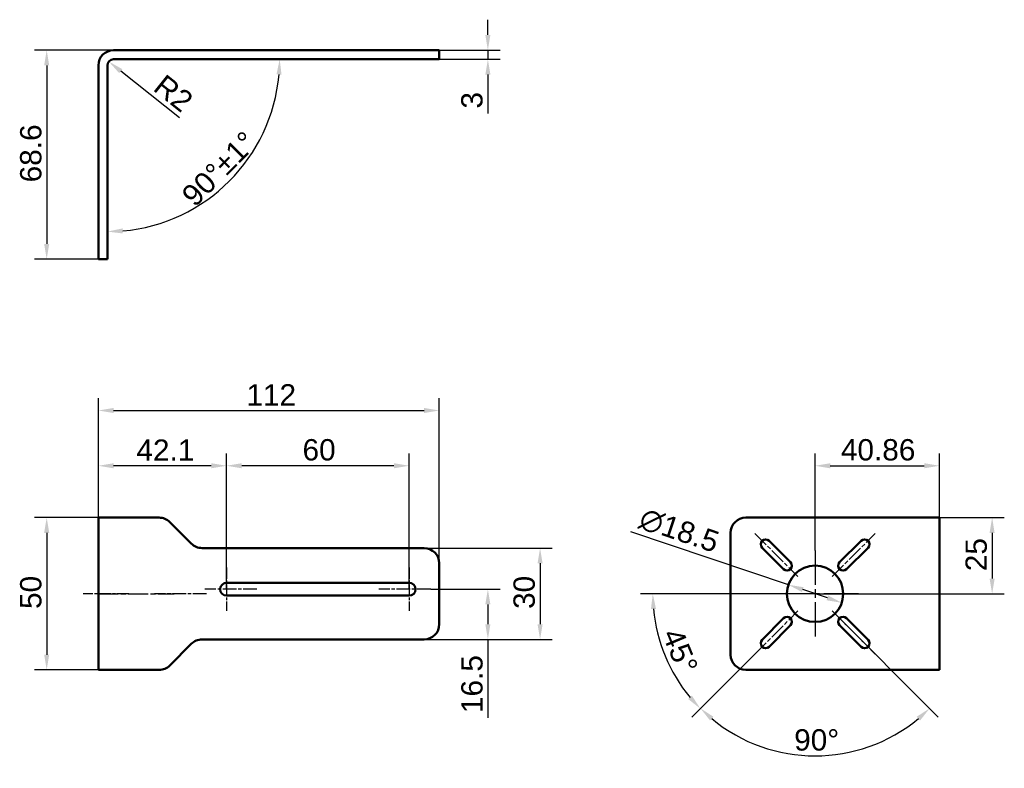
# Model space of a CAD drawing. Header units: millimetres. Extents: x 15 to 339, y 35 to 281.
import ezdxf

# ---------------------------------------------------------------- set-up
doc = ezdxf.new("R2010")
doc.units = ezdxf.units.MM
doc.header["$LTSCALE"] = 2
doc.linetypes.add('CHAIN', pattern=[0.3543, 0.2362, -0.0295, 0.0591, -0.0295])
for name, color, linetype, lineweight, true_color in [('Bemaßungen(DIN)', 179, 'Continuous', 25, 0x262659), ('Mittellinie(DIN)', 179, 'CHAIN', 25, 0x262659), ('Mittelpunktmarkierung(DIN)', 179, 'Continuous', 25, 0x262659), ('Sichtbare Kanten(DIN)', 179, 'Continuous', 50, 0x262659)]:
    doc.layers.add(name, color=color, linetype=linetype, lineweight=lineweight, true_color=true_color)
doc.styles.add('STANDARD-BSI~0', font='arial.ttf')
doc.dimstyles.new('Katalogzeichnungen', dxfattribs={"dimscale": 2, "dimtxt": 3.5, "dimasz": 2.5, "dimexe": 2, "dimexo": 0, "dimgap": 0.8, "dimtad": 1, "dimrnd": 1e-08, "dimdsep": 46, "dimtxsty": 'STANDARD-BSI~0', "dimcen": 0.09, "dimdle": 10, "dimclrd": 250, "dimclre": 250, "dimclrt": 250, "dimazin": 2, "dimtfac": 1, "dimtmove": 0, "dimatfit": 3, "dimfxl": 1, "dimtolj": 1, "dimtzin": 0, "dimlwd": 25, "dimlwe": 25, "dimarcsym": 0})

# ---------------------------------------------------------------- blocks, each defined once
blk = doc.blocks.new('*D4')
at = {"layer": 'Bemaßungen(DIN)', "color": 250, "linetype": 'Continuous', "lineweight": 25, "true_color": 0x3f3f3f, "transparency": 16777216}
for p, q in [((83.12, 93.78), (83.12, 138.3)), ((143.12, 93.78), (143.12, 138.3)), ((138.12, 134.3), (88.12, 134.3))]:
    blk.add_line(p, q, dxfattribs=at)
at = {"layer": 'Bemaßungen(DIN)', "color": 250, "linetype": 'Continuous', "true_color": 0x3f3f3f, "transparency": 16777216}
for points in [[(88.12, 135.14), (88.12, 133.47), (83.12, 134.3)], [(138.12, 135.14), (138.12, 133.47), (143.12, 134.3)]]:
    blk.add_solid(points, dxfattribs=at)
at = {"layer": 'Defpoints', "color": 0, "linetype": 'Continuous', "transparency": 16777216}
for p in [(83.12, 134.3), (83.12, 93.78), (143.12, 93.78)]:
    blk.add_point(p, dxfattribs=at)
at = {"layer": 'Bemaßungen(DIN)', "color": 250, "linetype": 'Continuous', "lineweight": 25, "true_color": 0x3f3f3f, "transparency": 16777216, "insert": (108.1, 143.05), "char_height": 7, "attachment_point": 1, "style": 'STANDARD-BSI~0'}
blk.add_mtext('\\A1;60', dxfattribs=at)
blk = doc.blocks.new('*D5')
at = {"layer": 'Bemaßungen(DIN)', "color": 250, "linetype": 'Continuous', "lineweight": 25, "true_color": 0x3f3f3f, "transparency": 16777216}
for p, q in [((41.02, 117.28), (41.02, 138.3)), ((83.12, 93.78), (83.12, 138.3)), ((78.12, 134.3), (46.02, 134.3))]:
    blk.add_line(p, q, dxfattribs=at)
at = {"layer": 'Bemaßungen(DIN)', "color": 250, "linetype": 'Continuous', "true_color": 0x3f3f3f, "transparency": 16777216}
for points in [[(46.02, 135.14), (46.02, 133.47), (41.02, 134.3)], [(78.12, 135.14), (78.12, 133.47), (83.12, 134.3)]]:
    blk.add_solid(points, dxfattribs=at)
at = {"layer": 'Defpoints', "color": 0, "linetype": 'Continuous', "transparency": 16777216}
for p in [(41.02, 134.3), (41.02, 117.28), (83.12, 93.78)]:
    blk.add_point(p, dxfattribs=at)
at = {"layer": 'Bemaßungen(DIN)', "color": 250, "linetype": 'Continuous', "lineweight": 25, "true_color": 0x3f3f3f, "transparency": 16777216, "insert": (53.52, 142.93), "char_height": 7, "attachment_point": 1, "style": 'STANDARD-BSI~0'}
blk.add_mtext('\\A1;42.1', dxfattribs=at)
blk = doc.blocks.new('*D6')
at = {"layer": 'Bemaßungen(DIN)', "color": 250, "linetype": 'Continuous', "lineweight": 25, "true_color": 0x3f3f3f, "transparency": 16777216}
for p, q in [((41.02, 117.28), (41.02, 156.45)), ((153.02, 102.28), (153.02, 156.45)), ((46.02, 152.45), (148.02, 152.45))]:
    blk.add_line(p, q, dxfattribs=at)
at = {"layer": 'Bemaßungen(DIN)', "color": 250, "linetype": 'Continuous', "true_color": 0x3f3f3f, "transparency": 16777216}
for points in [[(46.02, 153.28), (46.02, 151.61), (41.02, 152.45)], [(148.02, 153.28), (148.02, 151.61), (153.02, 152.45)]]:
    blk.add_solid(points, dxfattribs=at)
at = {"layer": 'Defpoints', "color": 0, "linetype": 'Continuous', "transparency": 16777216}
for p in [(153.02, 152.45), (41.02, 117.28), (153.02, 102.28)]:
    blk.add_point(p, dxfattribs=at)
at = {"layer": 'Bemaßungen(DIN)', "color": 250, "linetype": 'Continuous', "lineweight": 25, "true_color": 0x3f3f3f, "transparency": 16777216, "insert": (89.66, 161.08), "char_height": 7, "attachment_point": 1, "style": 'STANDARD-BSI~0'}
blk.add_mtext('\\A1;112', dxfattribs=at)
blk = doc.blocks.new('*D7')
at = {"layer": 'Bemaßungen(DIN)', "color": 250, "linetype": 'Continuous', "lineweight": 25, "true_color": 0x3f3f3f, "transparency": 16777216}
for p, q in [((168.99, 275.74), (168.99, 280.74)), ((148.02, 270.74), (172.99, 270.74)), ((168.99, 270.74), (168.99, 267.74)), ((148.02, 267.74), (172.99, 267.74)), ((168.99, 262.74), (168.99, 249.96))]:
    blk.add_line(p, q, dxfattribs=at)
at = {"layer": 'Bemaßungen(DIN)', "color": 250, "linetype": 'Continuous', "true_color": 0x3f3f3f, "transparency": 16777216}
for points in [[(168.15, 275.74), (169.82, 275.74), (168.99, 270.74)], [(168.15, 262.74), (169.82, 262.74), (168.99, 267.74)]]:
    blk.add_solid(points, dxfattribs=at)
at = {"layer": 'Defpoints', "color": 0, "linetype": 'Continuous', "transparency": 16777216}
for p in [(148.02, 270.74), (148.02, 267.74), (168.99, 267.74)]:
    blk.add_point(p, dxfattribs=at)
at = {"layer": 'Bemaßungen(DIN)', "color": 250, "linetype": 'Continuous', "lineweight": 25, "true_color": 0x3f3f3f, "transparency": 16777216, "insert": (160.23, 251.56), "char_height": 7, "attachment_point": 1, "rotation": 90, "style": 'STANDARD-BSI~0'}
blk.add_mtext('\\A1;3', dxfattribs=at)
blk = doc.blocks.new('*D8')
at = {"layer": 'Bemaßungen(DIN)', "color": 250, "linetype": 'Continuous', "lineweight": 25, "true_color": 0x3f3f3f, "transparency": 16777216}
blk.add_arc((44.02, 267.74), 56.57, 275.0659, 354.9341, dxfattribs=at)
at = {"layer": 'Bemaßungen(DIN)', "color": 250, "linetype": 'Continuous', "true_color": 0x3f3f3f, "transparency": 16777216}
for points in [[(99.54, 262.79), (101.2, 262.71), (100.59, 267.74)], [(49.06, 210.56), (48.98, 212.23), (44.02, 211.18)]]:
    blk.add_solid(points, dxfattribs=at)
at = {"layer": 'Defpoints', "color": 0, "linetype": 'Continuous', "transparency": 16777216}
for p in [(44.02, 267.74), (148.02, 267.74), (72.31, 218.75), (44.02, 207.14)]:
    blk.add_point(p, dxfattribs=at)
at = {"layer": 'Bemaßungen(DIN)', "color": 250, "linetype": 'Continuous', "lineweight": 25, "true_color": 0x3f3f3f, "transparency": 16777216, "insert": (67.78, 223.87), "char_height": 7, "attachment_point": 1, "rotation": 45, "style": 'STANDARD-BSI~0'}
blk.add_mtext('\\A1;90°±1°', dxfattribs=at)
blk = doc.blocks.new('*D9')
at = {"layer": 'Bemaßungen(DIN)', "color": 250, "linetype": 'Continuous', "lineweight": 25, "true_color": 0x3f3f3f, "transparency": 16777216}
for p, q in [((75.09, 270.74), (20.05, 270.74)), ((24.05, 265.74), (24.05, 207.14)), ((41.02, 202.14), (20.05, 202.14))]:
    blk.add_line(p, q, dxfattribs=at)
at = {"layer": 'Bemaßungen(DIN)', "color": 250, "linetype": 'Continuous', "true_color": 0x3f3f3f, "transparency": 16777216}
for points in [[(23.21, 265.74), (24.88, 265.74), (24.05, 270.74)], [(23.21, 207.14), (24.88, 207.14), (24.05, 202.14)]]:
    blk.add_solid(points, dxfattribs=at)
at = {"layer": 'Defpoints', "color": 0, "linetype": 'Continuous', "transparency": 16777216}
for p in [(75.09, 270.74), (24.05, 202.14), (41.02, 202.14)]:
    blk.add_point(p, dxfattribs=at)
at = {"layer": 'Bemaßungen(DIN)', "color": 250, "linetype": 'Continuous', "lineweight": 25, "true_color": 0x3f3f3f, "transparency": 16777216, "insert": (15.3, 227.34), "char_height": 7, "attachment_point": 1, "rotation": 90, "style": 'STANDARD-BSI~0'}
blk.add_mtext('\\A1;68.6', dxfattribs=at)
blk = doc.blocks.new('*D10')
at = {"layer": 'Bemaßungen(DIN)', "color": 250, "linetype": 'Continuous', "lineweight": 25, "true_color": 0x3f3f3f, "transparency": 16777216}
for p, q in [((46.02, 117.28), (20.05, 117.28)), ((24.05, 112.28), (24.05, 72.28)), ((46.02, 67.28), (20.05, 67.28))]:
    blk.add_line(p, q, dxfattribs=at)
at = {"layer": 'Bemaßungen(DIN)', "color": 250, "linetype": 'Continuous', "true_color": 0x3f3f3f, "transparency": 16777216}
for points in [[(23.21, 112.28), (24.88, 112.28), (24.05, 117.28)], [(23.21, 72.28), (24.88, 72.28), (24.05, 67.28)]]:
    blk.add_solid(points, dxfattribs=at)
at = {"layer": 'Defpoints', "color": 0, "linetype": 'Continuous', "transparency": 16777216}
for p in [(46.02, 117.28), (24.05, 67.28), (46.02, 67.28)]:
    blk.add_point(p, dxfattribs=at)
at = {"layer": 'Bemaßungen(DIN)', "color": 250, "linetype": 'Continuous', "lineweight": 25, "true_color": 0x3f3f3f, "transparency": 16777216, "insert": (15.3, 87.28), "char_height": 7, "attachment_point": 1, "rotation": 90, "style": 'STANDARD-BSI~0'}
blk.add_mtext('\\A1;50', dxfattribs=at)
blk = doc.blocks.new('*D11')
at = {"layer": 'Bemaßungen(DIN)', "color": 250, "linetype": 'Continuous', "lineweight": 25, "true_color": 0x3f3f3f, "transparency": 16777216}
for p, q in [((148.02, 107.28), (190.14, 107.28)), ((186.14, 102.28), (186.14, 82.28)), ((148.02, 77.28), (190.14, 77.28))]:
    blk.add_line(p, q, dxfattribs=at)
at = {"layer": 'Bemaßungen(DIN)', "color": 250, "linetype": 'Continuous', "true_color": 0x3f3f3f, "transparency": 16777216}
for points in [[(185.31, 102.28), (186.97, 102.28), (186.14, 107.28)], [(185.31, 82.28), (186.97, 82.28), (186.14, 77.28)]]:
    blk.add_solid(points, dxfattribs=at)
at = {"layer": 'Defpoints', "color": 0, "linetype": 'Continuous', "transparency": 16777216}
for p in [(148.02, 107.28), (148.02, 77.28), (186.14, 77.28)]:
    blk.add_point(p, dxfattribs=at)
at = {"layer": 'Bemaßungen(DIN)', "color": 250, "linetype": 'Continuous', "lineweight": 25, "true_color": 0x3f3f3f, "transparency": 16777216, "insert": (177.39, 87.28), "char_height": 7, "attachment_point": 1, "rotation": 90, "style": 'STANDARD-BSI~0'}
blk.add_mtext('\\A1;30', dxfattribs=at)
blk = doc.blocks.new('*D12')
at = {"layer": 'Bemaßungen(DIN)', "color": 250, "linetype": 'Continuous', "lineweight": 25, "true_color": 0x3f3f3f, "transparency": 16777216}
for p, q in [((150.22, 93.78), (172.99, 93.78)), ((168.99, 88.78), (168.99, 82.28)), ((148.02, 77.28), (172.99, 77.28)), ((168.99, 77.28), (168.99, 51.51))]:
    blk.add_line(p, q, dxfattribs=at)
at = {"layer": 'Bemaßungen(DIN)', "color": 250, "linetype": 'Continuous', "true_color": 0x3f3f3f, "transparency": 16777216}
for points in [[(168.15, 88.78), (169.82, 88.78), (168.99, 93.78)], [(168.15, 82.28), (169.82, 82.28), (168.99, 77.28)]]:
    blk.add_solid(points, dxfattribs=at)
at = {"layer": 'Defpoints', "color": 0, "linetype": 'Continuous', "transparency": 16777216}
for p in [(150.22, 93.78), (168.99, 93.78), (148.02, 77.28)]:
    blk.add_point(p, dxfattribs=at)
at = {"layer": 'Bemaßungen(DIN)', "color": 250, "linetype": 'Continuous', "lineweight": 25, "true_color": 0x3f3f3f, "transparency": 16777216, "insert": (160.24, 53.11), "char_height": 7, "attachment_point": 1, "rotation": 90, "style": 'STANDARD-BSI~0'}
blk.add_mtext('\\A1;16.5', dxfattribs=at)
blk = doc.blocks.new('*D13')
at = {"layer": 'Bemaßungen(DIN)', "color": 250, "linetype": 'Continuous', "lineweight": 25, "true_color": 0x3f3f3f, "transparency": 16777216}
for p, q in [((267.71, 95.23), (215.96, 112.66)), ((280.51, 90.93), (272.45, 93.64))]:
    blk.add_line(p, q, dxfattribs=at)
at = {"layer": 'Bemaßungen(DIN)', "color": 250, "linetype": 'Continuous', "true_color": 0x3f3f3f, "transparency": 16777216}
for points in [[(272.72, 94.43), (272.18, 92.85), (267.71, 95.23)], [(280.77, 91.72), (280.24, 90.14), (285.24, 89.33)]]:
    blk.add_solid(points, dxfattribs=at)
at = {"layer": 'Defpoints', "color": 0, "linetype": 'Continuous', "transparency": 16777216}
for p in [(267.71, 95.23), (285.24, 89.33)]:
    blk.add_point(p, dxfattribs=at)
at = {"layer": 'Bemaßungen(DIN)', "color": 250, "linetype": 'Continuous', "lineweight": 25, "true_color": 0x3f3f3f, "transparency": 16777216, "insert": (220.4, 120.81), "char_height": 7, "attachment_point": 1, "rotation": 341.3857, "style": 'STANDARD-BSI~0'}
blk.add_mtext('\\A1;∅18.5', dxfattribs=at)
blk = doc.blocks.new('*D14')
at = {"layer": 'Bemaßungen(DIN)', "color": 250, "linetype": 'Continuous', "lineweight": 25, "true_color": 0x3f3f3f, "transparency": 16777216}
for p, q in [((276.48, 106.53), (276.48, 138.3)), ((317.34, 117.28), (317.34, 138.3)), ((281.48, 134.3), (312.34, 134.3))]:
    blk.add_line(p, q, dxfattribs=at)
at = {"layer": 'Bemaßungen(DIN)', "color": 250, "linetype": 'Continuous', "true_color": 0x3f3f3f, "transparency": 16777216}
for points in [[(281.48, 135.14), (281.48, 133.47), (276.48, 134.3)], [(312.34, 135.14), (312.34, 133.47), (317.34, 134.3)]]:
    blk.add_solid(points, dxfattribs=at)
at = {"layer": 'Defpoints', "color": 0, "linetype": 'Continuous', "transparency": 16777216}
for p in [(317.34, 134.3), (317.34, 117.28), (276.48, 106.53)]:
    blk.add_point(p, dxfattribs=at)
at = {"layer": 'Bemaßungen(DIN)', "color": 250, "linetype": 'Continuous', "lineweight": 25, "true_color": 0x3f3f3f, "transparency": 16777216, "insert": (284.96, 143.05), "char_height": 7, "attachment_point": 1, "style": 'STANDARD-BSI~0'}
blk.add_mtext('\\A1;40.86', dxfattribs=at)
blk = doc.blocks.new('*D15')
at = {"layer": 'Bemaßungen(DIN)', "color": 250, "linetype": 'Continuous', "lineweight": 25, "true_color": 0x3f3f3f, "transparency": 16777216}
for p, q in [((312.34, 117.28), (338.65, 117.28)), ((334.65, 112.28), (334.65, 97.28)), ((276.48, 92.28), (338.65, 92.28))]:
    blk.add_line(p, q, dxfattribs=at)
at = {"layer": 'Bemaßungen(DIN)', "color": 250, "linetype": 'Continuous', "true_color": 0x3f3f3f, "transparency": 16777216}
for points in [[(333.82, 112.28), (335.48, 112.28), (334.65, 117.28)], [(333.82, 97.28), (335.48, 97.28), (334.65, 92.28)]]:
    blk.add_solid(points, dxfattribs=at)
at = {"layer": 'Defpoints', "color": 0, "linetype": 'Continuous', "transparency": 16777216}
for p in [(312.34, 117.28), (276.48, 92.28), (334.65, 92.28)]:
    blk.add_point(p, dxfattribs=at)
at = {"layer": 'Bemaßungen(DIN)', "color": 250, "linetype": 'Continuous', "lineweight": 25, "true_color": 0x3f3f3f, "transparency": 16777216, "insert": (325.9, 99.68), "char_height": 7, "attachment_point": 1, "rotation": 90, "style": 'STANDARD-BSI~0'}
blk.add_mtext('\\A1;25', dxfattribs=at)
blk = doc.blocks.new('*D16')
at = {"layer": 'Bemaßungen(DIN)', "color": 250, "linetype": 'Continuous', "lineweight": 25, "true_color": 0x3f3f3f, "transparency": 16777216}
for p, q in [((276.46, 92.28), (219.16, 92.28)), ((256.68, 72.48), (235.95, 51.75))]:
    blk.add_line(p, q, dxfattribs=at)
blk.add_arc((276.48, 92.28), 53.32, 185.3747, 219.6253, dxfattribs=at)
at = {"layer": 'Bemaßungen(DIN)', "color": 250, "linetype": 'Continuous', "true_color": 0x3f3f3f, "transparency": 16777216}
for points in [[(222.56, 87.25), (224.22, 87.33), (223.16, 92.28)], [(236.02, 58.84), (234.79, 57.72), (238.77, 54.58)]]:
    blk.add_solid(points, dxfattribs=at)
at = {"layer": 'Defpoints', "color": 0, "linetype": 'Continuous', "transparency": 16777216}
for p in [(276.46, 92.28), (276.48, 92.28), (224.97, 78.48), (256.68, 72.48)]:
    blk.add_point(p, dxfattribs=at)
at = {"layer": 'Bemaßungen(DIN)', "color": 250, "linetype": 'Continuous', "lineweight": 25, "true_color": 0x3f3f3f, "transparency": 16777216, "insert": (232.59, 81.69), "char_height": 7, "attachment_point": 1, "rotation": 292.5, "style": 'STANDARD-BSI~0'}
blk.add_mtext('\\A1;45°', dxfattribs=at)
blk = doc.blocks.new('*D17')
at = {"layer": 'Bemaßungen(DIN)', "color": 250, "linetype": 'Continuous', "lineweight": 25, "true_color": 0x3f3f3f, "transparency": 16777216}
for p, q in [((282.13, 86.63), (316.94, 51.82)), ((256.68, 72.48), (236.01, 51.82))]:
    blk.add_line(p, q, dxfattribs=at)
blk.add_arc((276.48, 92.28), 53.23, 230.3843, 309.6157, dxfattribs=at)
at = {"layer": 'Bemaßungen(DIN)', "color": 250, "linetype": 'Continuous', "true_color": 0x3f3f3f, "transparency": 16777216}
for points in [[(241.98, 50.66), (243.1, 51.9), (238.84, 54.65)], [(309.86, 51.9), (310.98, 50.66), (314.11, 54.65)]]:
    blk.add_solid(points, dxfattribs=at)
at = {"layer": 'Defpoints', "color": 0, "linetype": 'Continuous', "transparency": 16777216}
for p in [(276.48, 92.28), (282.13, 86.63), (256.68, 72.48), (262.7, 40.87)]:
    blk.add_point(p, dxfattribs=at)
at = {"layer": 'Bemaßungen(DIN)', "color": 250, "linetype": 'Continuous', "lineweight": 25, "true_color": 0x3f3f3f, "transparency": 16777216, "insert": (269.61, 47.8), "char_height": 7, "attachment_point": 1, "style": 'STANDARD-BSI~0'}
blk.add_mtext('\\A1;90°', dxfattribs=at)
blk = doc.blocks.new('*D18')
at = {"layer": 'Bemaßungen(DIN)', "color": 250, "linetype": 'Continuous', "lineweight": 25, "true_color": 0x3f3f3f, "transparency": 16777216}
blk.add_line((67.63, 248.49), (48.37, 263.87), dxfattribs=at)
at = {"layer": 'Bemaßungen(DIN)', "color": 250, "linetype": 'Continuous', "true_color": 0x3f3f3f, "transparency": 16777216}
blk.add_solid([(48.89, 264.52), (47.85, 263.22), (44.46, 266.99)], dxfattribs=at)
at = {"layer": 'Defpoints', "color": 0, "linetype": 'Continuous', "transparency": 16777216}
for p in [(44.46, 266.99), (46.02, 265.74)]:
    blk.add_point(p, dxfattribs=at)
at = {"layer": 'Bemaßungen(DIN)', "color": 250, "linetype": 'Continuous', "lineweight": 25, "true_color": 0x3f3f3f, "transparency": 16777216, "insert": (63, 263.23), "char_height": 7, "attachment_point": 1, "rotation": 321.3898, "style": 'STANDARD-BSI~0'}
blk.add_mtext('\\A1;R2', dxfattribs=at)

msp = doc.modelspace()

# ---------------------------------------------------------------- linework, layer by layer
at = {"layer": 'Mittellinie(DIN)', "linetype": 'CHAIN', "ltscale": 11.111974}
for p, q in [((256.6788, 112.081), (270.8209, 97.9389)), ((282.1346, 97.9389), (296.2767, 112.081)), ((256.6788, 72.4831), (270.8209, 86.6252)), ((282.1346, 86.6252), (296.2767, 72.4831))]:
    msp.add_line(p, q, dxfattribs=at)
at = {"layer": 'Mittellinie(DIN)', "linetype": 'CHAIN', "ltscale": 8.333956}
msp.add_line((51.0239, 92.282), (36.0239, 92.282), dxfattribs=at)
at = {"layer": 'Mittellinie(DIN)', "linetype": 'CHAIN', "ltscale": 13.850507}
msp.add_line((41.0239, 92.282), (65.9529, 92.282), dxfattribs=at)
at = {"layer": 'Mittellinie(DIN)', "linetype": 'CHAIN', "ltscale": 9.484649}
msp.add_line((76.5595, 92.282), (59.4884, 92.282), dxfattribs=at)
at = {"layer": 'Mittelpunktmarkierung(DIN)', "linetype": 'CHAIN', "ltscale": 23.990969}
for p, q in [((276.4778, 106.532), (276.4778, 78.032)), ((290.7278, 92.282), (262.2278, 92.282))]:
    msp.add_line(p, q, dxfattribs=at)
at = {"layer": 'Mittelpunktmarkierung(DIN)', "linetype": 'CHAIN', "ltscale": 7.889472}
for p, q in [((83.1239, 100.882), (83.1239, 86.682)), ((143.1239, 100.882), (143.1239, 86.682))]:
    msp.add_line(p, q, dxfattribs=at)
at = {"layer": 'Mittelpunktmarkierung(DIN)', "linetype": 'CHAIN', "ltscale": 9.500724}
for p, q in [((93.1239, 93.782), (76.0239, 93.782)), ((150.2239, 93.782), (133.1239, 93.782))]:
    msp.add_line(p, q, dxfattribs=at)
at = {"layer": 'Sichtbare Kanten(DIN)'}
for p, q in [((46.0239, 270.7445), (60.9529, 270.7445)), ((60.9529, 270.7445), (64.4884, 270.7445)), ((64.4884, 270.7445), (71.5595, 270.7445)), ((75.095, 270.7445), (71.5595, 270.7445)), ((75.095, 270.7445), (148.0239, 270.7445)), ((148.0239, 270.7445), (153.0239, 270.7445)), ((153.0239, 267.7445), (153.0239, 270.7445)), ((41.0239, 207.1445), (41.0239, 265.7445)), ((44.0239, 207.1445), (44.0239, 265.7445)), ((46.0239, 267.7445), (60.9529, 267.7445)), ((64.4884, 267.7445), (60.9529, 267.7445)), ((71.5595, 267.7445), (64.4884, 267.7445)), ((71.5595, 267.7445), (75.095, 267.7445)), ((148.0239, 267.7445), (75.095, 267.7445)), ((153.0239, 267.7445), (148.0239, 267.7445)), ((41.0239, 202.1445), (41.0239, 207.1445)), ((44.0239, 207.1445), (44.0239, 202.1445)), ((41.0239, 202.1445), (44.0239, 202.1445)), ((41.0239, 117.282), (46.0239, 117.282)), ((41.0239, 117.282), (41.0239, 67.282)), ((46.0239, 117.282), (60.9529, 117.282)), ((312.3378, 117.282), (253.7378, 117.282)), ((312.3378, 117.282), (317.3378, 117.282)), ((317.3378, 67.282), (317.3378, 117.282)), ((71.5595, 108.7465), (64.4884, 115.8176)), ((248.7378, 112.282), (248.7378, 72.282)), ((148.0239, 107.282), (75.095, 107.282)), ((266.154, 100.3431), (259.0829, 107.4141)), ((261.3457, 109.6769), (268.4167, 102.6058)), ((284.5388, 102.6058), (291.6098, 109.6769)), ((293.8726, 107.4141), (286.8015, 100.3431)), ((153.0239, 82.282), (153.0239, 102.282)), ((83.1239, 95.882), (143.1239, 95.882)), ((143.1239, 91.682), (83.1239, 91.682)), ((259.0829, 77.15), (266.154, 84.221)), ((286.8015, 84.221), (293.8726, 77.15)), ((268.4167, 81.9583), (261.3457, 74.8872)), ((291.6098, 74.8872), (284.5388, 81.9583)), ((64.4884, 68.7465), (71.5595, 75.8176)), ((75.095, 77.282), (148.0239, 77.282)), ((46.0239, 67.282), (41.0239, 67.282)), ((46.0239, 67.282), (60.9529, 67.282)), ((253.7378, 67.282), (312.3378, 67.282)), ((317.3378, 67.282), (312.3378, 67.282))]:
    msp.add_line(p, q, dxfattribs=at)
msp.add_circle((276.4778, 92.282), 9.25, dxfattribs=at)
for centre, radius, start, end in [((46.0239, 265.7445), 5, 90, 180), ((46.0239, 265.7445), 2, 90, 180), ((60.9529, 112.282), 5, 45, 90), ((253.7378, 112.282), 5, 90, 180), ((260.2143, 108.5455), 1.6, 45, 225), ((292.7412, 108.5455), 1.6, 315, 135), ((75.095, 112.282), 5, 225, 270), ((148.0239, 102.282), 5, 0, 90), ((267.2854, 101.4744), 1.6, 225, 45), ((285.6701, 101.4744), 1.6, 135, 315), ((83.1239, 93.782), 2.1, 90, 270), ((143.1239, 93.782), 2.1, 270, 90), ((267.2854, 83.0897), 1.6, 315, 135), ((285.6701, 83.0897), 1.6, 45, 225), ((148.0239, 82.282), 5, 270, 0), ((75.095, 72.282), 5, 90, 135), ((260.2143, 76.0186), 1.6, 135, 315), ((292.7412, 76.0186), 1.6, 225, 45), ((253.7378, 72.282), 5, 180, 270), ((60.9529, 72.282), 5, 270, 315)]:
    msp.add_arc(centre, radius, start, end, dxfattribs=at)

# ---------------------------------------------------------------- dimensions: what is measured, and where the dimension line sits
at = {"layer": 'Bemaßungen(DIN)', "color": 250, "linetype": 'Continuous', "lineweight": 25, "true_color": 0x3f3f3f}
for base, p1, p2, angle, override, picture, middle in [((168.9864, 267.7445), (148.0239, 270.7445), (148.0239, 267.7445), 270, {"dimgap": 0.8, "dimdec": 2, "dimtol": 0, "dimlim": 0, "dimtp": 0, "dimtm": 0, "dimtdec": 2, "dimtofl": 1, "dimatfit": 1}, '*D7', (168.9864, 253.8525)), ((24.0463, 202.1445), (75.095, 270.7445), (41.0239, 202.1445), 270, {"dimgap": 0.8, "dimdec": 2, "dimtol": 0, "dimlim": 0, "dimtp": 0, "dimtm": 0, "dimtdec": 2, "dimtofl": 0, "dimatfit": 1}, '*D9', (24.0463, 236.4445)), ((153.0239, 152.4476), (41.0239, 117.282), (153.0239, 102.282), 180, {"dimgap": 0.8, "dimdec": 2, "dimtol": 0, "dimlim": 0, "dimtp": 0, "dimtm": 0, "dimtdec": 2, "dimtofl": 0, "dimatfit": 1}, '*D6', (97.0239, 152.4476)), ((41.0239, 134.3022), (83.1239, 93.782), (41.0239, 117.282), 180, {"dimgap": 0.8, "dimdec": 2, "dimtol": 0, "dimlim": 0, "dimtp": 0, "dimtm": 0, "dimtdec": 2, "dimtofl": 0, "dimatfit": 1}, '*D5', (62.0739, 134.3022)), ((83.1239, 134.3022), (143.1239, 93.782), (83.1239, 93.782), 180, {"dimgap": 0.8, "dimdec": 2, "dimtol": 0, "dimlim": 0, "dimtp": 0, "dimtm": 0, "dimtdec": 2, "dimtofl": 0, "dimatfit": 1}, '*D4', (113.1239, 134.3022)), ((317.3378, 134.3022), (276.4778, 106.532), (317.3378, 117.282), 180, {"dimgap": 0.8, "dimdec": 2, "dimtol": 0, "dimlim": 0, "dimtp": 0, "dimtm": 0, "dimtdec": 2, "dimtofl": 0, "dimatfit": 1}, '*D14', (296.9078, 134.3022)), ((24.0463, 67.282), (46.0239, 117.282), (46.0239, 67.282), 270, {"dimgap": 0.8, "dimdec": 2, "dimtol": 0, "dimlim": 0, "dimtp": 0, "dimtm": 0, "dimtdec": 2, "dimtofl": 0, "dimatfit": 1}, '*D10', (24.0463, 92.282)), ((334.6487, 92.282), (312.3378, 117.282), (276.4778, 92.282), 90, {"dimgap": 0.8, "dimdec": 2, "dimtol": 0, "dimlim": 0, "dimtp": 0, "dimtm": 0, "dimtdec": 2, "dimtofl": 0, "dimatfit": 1}, '*D15', (334.6487, 104.782)), ((186.1414, 77.282), (148.0239, 107.282), (148.0239, 77.282), 90, {"dimgap": 0.8, "dimdec": 2, "dimtol": 0, "dimlim": 0, "dimtp": 0, "dimtm": 0, "dimtdec": 2, "dimtofl": 0, "dimatfit": 1}, '*D11', (186.1414, 92.282)), ((168.9864, 93.782), (148.0239, 77.282), (150.2239, 93.782), 90, {"dimgap": 0.8, "dimdec": 2, "dimtol": 0, "dimlim": 0, "dimtp": 0, "dimtm": 0, "dimtdec": 2, "dimtofl": 0, "dimatfit": 2}, '*D12', (168.9864, 61.8938))]:
    dim = msp.add_linear_dim(base=base, p1=p1, p2=p2, angle=angle, dimstyle='Katalogzeichnungen', override=override, dxfattribs=at)
    dim.commit()
    dim.dimension.update_dxf_attribs({"geometry": picture, "text_midpoint": middle, "dimtype": 160})
for base, center, p1, p2, override, picture, middle in [((72.3082, 218.7546), (44.0239, 267.7445), (44.0239, 207.1445), (148.0239, 267.7445), {"dimgap": 0.8, "dimse1": 1, "dimse2": 1, "dimadec": 2, "dimtol": 1, "dimlim": 0, "dimtp": 1, "dimtm": 1, "dimtdec": 0}, '*D8', (84.024, 227.7444)), ((224.9739, 78.4816), (276.4778, 92.282), (276.4578, 92.282), (256.6788, 72.4831), {"dimgap": 0.8, "dimadec": 2, "dimtol": 0, "dimlim": 0, "dimtp": 0, "dimtm": 0, "dimtdec": 0}, '*D16', (227.2158, 71.8771)), ((262.702, 40.8701), (276.4778, 92.282), (256.6788, 72.4831), (282.1346, 86.6252), {"dimgap": 0.8, "dimadec": 2, "dimtol": 0, "dimlim": 0, "dimtp": 0, "dimtm": 0, "dimtdec": 0}, '*D17', (276.4778, 39.0565))]:
    dim = msp.add_angular_dim_3p(base=base, center=center, p1=p1, p2=p2, dimstyle='Katalogzeichnungen', override=override, dxfattribs=at)
    dim.commit()
    dim.dimension.update_dxf_attribs({"geometry": picture, "text_midpoint": middle, "dimtype": 165})
dim = msp.add_radius_dim(center=(46.0239, 265.7445), mpoint=(44.4611, 266.9925), dimstyle='Katalogzeichnungen', override={"dimgap": 0.8, "dimdec": 2, "dimlfac": 1, "dimcen": 0, "dimtol": 0, "dimlim": 0, "dimtp": 0, "dimtm": 0, "dimtdec": 2, "dimtofl": 0}, dxfattribs=at)
dim.commit()
dim.dimension.update_dxf_attribs({"geometry": '*D18', "text_midpoint": (61.9992, 252.987), "dimtype": 164})
dim = msp.add_diameter_dim_2p(p1=(285.2439, 89.3295), p2=(267.7116, 95.2346), dimstyle='Katalogzeichnungen', override={"dimgap": 0.8, "dimdec": 2, "dimlfac": 1, "dimtol": 0, "dimlim": 0, "dimtp": 0, "dimtm": 0, "dimtdec": 2, "dimatfit": 2}, dxfattribs=at)
dim.commit()
dim.dimension.update_dxf_attribs({"geometry": '*D13', "text_midpoint": (229.7301, 108.0273), "dimtype": 163})

doc.saveas('drawing.dxf')
